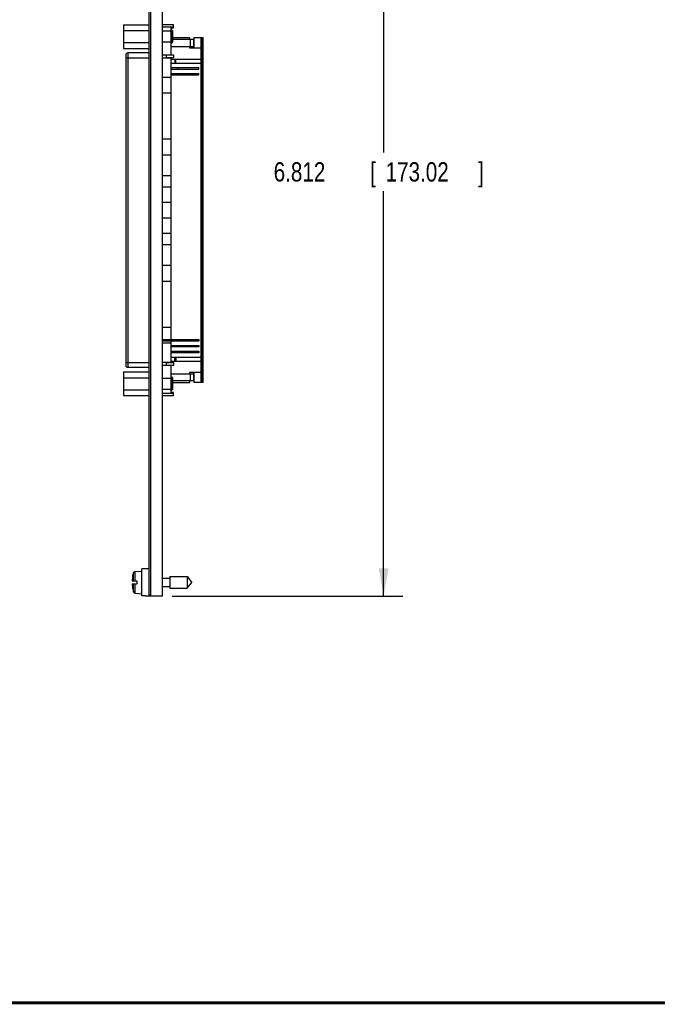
# Model space of a CAD drawing. Header units: inches. Extents: x 0.2 to 16.8, y 0.1 to 10.8.
# Tile 8 of 16: x 7.2 to 11.4, y 0.2 to 6.6. Entities that reach past the tile are written whole.
import ezdxf

# ---------------------------------------------------------------- set-up
doc = ezdxf.new("R2010")
doc.units = ezdxf.units.IN
doc.header["$LTSCALE"] = 0.935
doc.header["$MEASUREMENT"] = 0
doc.layers.get('0').update_dxf_attribs({"linetype": 'CONTINUOUS'})
doc.layers.add('DIMENSIONS', color=7, linetype='CONTINUOUS')
doc.styles.get("Standard").update_dxf_attribs({"font": 'txt', "width": 0.8})
doc.dimstyles.new('DIMSTYLE_3', dxfattribs={"dimtxt": 0.125, "dimasz": 0.18, "dimexe": 0.18, "dimexo": 0.0625, "dimgap": 0.09, "dimtad": 0, "dimtih": 1, "dimtoh": 1, "dimdec": 3, "dimlfac": 1.333333, "dimzin": 4, "dimdsep": 46, "dimtxsty": 'STANDARD', "dimblk": '_FILLED', "dimblk1": '_FILLED', "dimblk2": '_FILLED', "dimcen": 0.09, "dimadec": 0, "dimazin": 0, "dimtp": 0.005, "dimtm": 0.005, "dimtfac": 1, "dimtdec": 3, "dimtofl": 0, "dimtmove": 0, "dimatfit": 3, "dimldrblk": '_FILLED', "dimfxl": 1, "dimtolj": 1, "dimtzin": 4, "dimarcsym": 0})

# ---------------------------------------------------------------- blocks, each defined once
blk = doc.blocks.new('_FILLED')
at = {"color": 0, "linetype": 'BYBLOCK'}
blk.add_solid([(0, 0), (-1, 0.174), (-1, -0.174)], dxfattribs=at)
blk = doc.blocks.new('*D11')
at = {"layer": 'DIMENSIONS', "color": 2, "linetype": 'CONTINUOUS'}
for p, q in [((8.2238, 8.0012), (9.7192, 8.0012)), ((9.5942, 8.0012), (9.5942, 5.7667)), ((9.5942, 2.8922), (9.5942, 5.5167)), ((8.2238, 2.8922), (9.7192, 2.8922))]:
    blk.add_line(p, q, dxfattribs=at)
at = {"layer": 'DIMENSIONS', "color": 2, "linetype": 'CONTINUOUS', "xscale": 0.18, "yscale": 0.18, "zscale": 0.18}
for p, rotation in [((9.5942, 8.0012), 90), ((9.5942, 2.8922), 270)]:
    blk.add_blockref('_FILLED', p, dxfattribs=dict(at, rotation=rotation))
at = {"layer": 'DIMENSIONS', "color": 2, "linetype": 'CONTINUOUS', "width": 0.8}
for s, p in [('6.812', (8.8817, 5.5792)), ('[', (9.5067, 5.5792)), ('173.02', (9.6067, 5.5792)), (']', (10.2067, 5.5792))]:
    blk.add_text(s, height=0.125, dxfattribs=at).set_placement(p)

msp = doc.modelspace()

# ---------------------------------------------------------------- linework, layer by layer
at = {"color": 7, "linetype": 'CONTINUOUS'}
for p, q in [((8.07506, 2.89974), (8.07506, 7.99224)), ((8.08631, 2.89224), (8.08631, 8.00124)), ((8.16131, 2.89224), (8.16131, 8.00124)), ((7.90914, 6.59528), (7.90914, 6.44185)), ((7.90914, 6.59528), (8.07506, 6.59528)), ((8.16131, 6.59732), (8.23331, 6.59732)), ((8.23331, 6.57857), (8.16131, 6.57857)), ((8.21831, 6.39932), (8.21831, 6.57482)), ((8.21831, 6.57482), (8.23331, 6.57482)), ((8.23331, 6.57482), (8.23331, 6.59732)), ((7.90914, 6.55692), (8.07506, 6.55692)), ((8.16131, 6.55607), (8.21831, 6.55607)), ((8.21831, 6.56286), (8.21936, 6.56286)), ((8.21936, 6.56286), (8.21936, 6.47427)), ((8.21936, 6.56286), (8.22686, 6.55536)), ((8.22686, 6.55536), (8.22686, 6.48177)), ((8.33831, 6.51107), (8.22686, 6.51107)), ((8.33831, 6.49907), (8.33831, 6.51107)), ((8.36456, 6.51107), (8.36456, 6.44357)), ((8.42606, 6.51107), (8.36456, 6.51107)), ((8.41106, 4.27607), (8.41106, 6.51107)), ((8.42043, 4.27607), (8.42043, 6.51107)), ((8.42606, 4.27607), (8.42606, 6.51107)), ((7.90914, 6.48021), (8.07506, 6.48021)), ((8.21831, 6.48107), (8.16131, 6.48107)), ((8.21831, 6.47427), (8.21936, 6.47427)), ((8.21831, 6.45407), (8.36399, 6.45407)), ((8.21936, 6.47427), (8.22686, 6.48177)), ((8.36306, 6.49907), (8.22686, 6.49907)), ((8.33831, 6.44357), (8.33831, 6.45407)), ((8.41106, 6.44357), (8.33831, 6.44357)), ((8.34281, 6.45407), (8.34281, 6.49907)), ((8.36306, 6.49907), (8.36306, 6.45407)), ((8.36399, 6.46007), (8.36456, 6.46087)), ((8.36399, 6.45407), (8.36399, 6.46007)), ((7.90914, 6.44185), (8.07506, 6.44185)), ((7.92656, 4.38521), (7.92656, 6.40192)), ((7.92656, 6.37944), (8.07506, 6.37944)), ((7.93781, 6.41319), (7.93781, 4.37394)), ((8.07506, 6.41319), (7.93781, 6.41319)), ((8.16206, 6.37832), (8.16206, 6.40082)), ((8.16206, 6.40082), (8.21831, 6.40082)), ((8.18681, 6.37982), (8.18681, 6.39932)), ((8.18681, 6.39932), (8.23331, 6.39932)), ((8.23331, 6.37982), (8.18681, 6.37982)), ((8.20331, 6.40082), (8.20331, 6.39932)), ((8.20331, 6.37982), (8.20331, 6.37832)), ((8.21831, 4.55469), (8.21831, 6.37982)), ((8.23331, 6.39932), (8.23331, 6.37982)), ((8.21831, 6.37832), (8.16206, 6.37832)), ((8.21831, 6.37232), (8.41106, 6.37232)), ((8.21831, 6.34607), (8.41106, 6.34607)), ((8.21831, 6.31719), (8.39793, 6.31719)), ((8.24081, 6.37232), (8.24081, 6.34607)), ((8.24831, 6.34607), (8.24831, 6.37232)), ((8.26176, 6.31719), (8.26176, 6.30744)), ((8.39793, 6.30744), (8.39793, 6.31719)), ((8.16206, 6.15107), (8.16206, 6.25607)), ((8.16206, 6.25607), (8.21831, 6.25607)), ((8.21831, 6.30744), (8.39793, 6.30744)), ((8.21831, 6.27969), (8.39793, 6.27969)), ((8.21831, 6.26994), (8.39793, 6.26994)), ((8.26176, 6.27969), (8.26176, 6.26994)), ((8.39793, 6.26994), (8.39793, 6.27969)), ((8.21831, 6.15107), (8.16206, 6.15107)), ((8.16206, 5.74982), (8.16206, 5.85482)), ((8.16206, 5.85482), (8.21831, 5.85482)), ((8.21831, 5.74982), (8.16206, 5.74982)), ((8.16131, 5.61857), (8.21831, 5.61857)), ((8.21831, 5.54357), (8.16131, 5.54357)), ((8.16206, 5.34107), (8.16206, 5.44607)), ((8.16206, 5.44607), (8.21831, 5.44607)), ((8.21831, 5.34107), (8.16206, 5.34107)), ((8.16131, 5.24357), (8.21831, 5.24357)), ((8.21831, 5.16857), (8.16131, 5.16857)), ((8.16206, 5.03732), (8.21831, 5.03732)), ((8.16206, 4.93232), (8.16206, 5.03732)), ((8.21831, 4.93232), (8.16206, 4.93232)), ((8.16206, 4.63607), (8.21831, 4.63607)), ((8.16206, 4.53107), (8.16206, 4.63607)), ((8.16206, 4.55469), (8.39606, 4.55469)), ((8.39606, 4.54494), (8.16206, 4.54494)), ((8.21831, 4.53107), (8.16206, 4.53107)), ((8.21831, 4.40732), (8.21831, 4.54494)), ((8.2613, 4.54494), (8.2613, 4.55469)), ((8.39606, 4.55469), (8.39606, 4.54494)), ((8.21831, 4.51719), (8.39606, 4.51719)), ((8.39606, 4.50744), (8.21831, 4.50744)), ((8.21831, 4.47969), (8.39606, 4.47969)), ((8.39606, 4.46994), (8.21831, 4.46994)), ((8.2613, 4.50744), (8.2613, 4.51719)), ((8.2613, 4.46994), (8.2613, 4.47969)), ((8.39606, 4.51719), (8.39606, 4.50744)), ((8.39606, 4.47969), (8.39606, 4.46994)), ((7.92656, 4.40769), (8.07506, 4.40769)), ((8.16206, 4.40882), (8.21831, 4.40882)), ((8.16206, 4.38632), (8.16206, 4.40882)), ((8.18681, 4.40732), (8.23331, 4.40732)), ((8.18681, 4.38782), (8.18681, 4.40732)), ((8.20331, 4.40882), (8.20331, 4.40732)), ((8.21831, 4.44107), (8.41106, 4.44107)), ((8.21831, 4.41482), (8.41106, 4.41482)), ((8.23331, 4.40732), (8.23331, 4.38782)), ((8.24081, 4.41482), (8.24081, 4.44107)), ((8.24831, 4.44107), (8.24831, 4.41482)), ((7.90914, 4.34528), (8.07506, 4.34528)), ((7.90914, 4.34528), (7.90914, 4.19185)), ((7.93781, 4.37394), (7.93561, 4.37416)), ((8.07506, 4.37394), (7.93781, 4.37394)), ((8.21831, 4.38632), (8.16206, 4.38632)), ((8.23331, 4.38782), (8.18681, 4.38782)), ((8.20331, 4.38782), (8.20331, 4.38632)), ((8.21831, 4.21232), (8.21831, 4.38782)), ((8.33831, 4.34357), (8.41106, 4.34357)), ((8.33831, 4.33307), (8.33831, 4.34357)), ((8.36456, 4.34357), (8.36456, 4.27607)), ((7.90914, 4.30692), (8.07506, 4.30692)), ((8.16131, 4.30607), (8.21831, 4.30607)), ((8.21831, 4.33307), (8.36399, 4.33307)), ((8.21831, 4.31286), (8.21936, 4.31286)), ((8.21936, 4.31286), (8.22686, 4.30536)), ((8.21936, 4.31286), (8.21936, 4.22427)), ((8.22686, 4.30536), (8.22686, 4.23177)), ((8.36306, 4.28807), (8.22686, 4.28807)), ((8.22686, 4.27607), (8.33831, 4.27607)), ((8.33831, 4.27607), (8.33831, 4.28807)), ((8.34281, 4.28807), (8.34281, 4.33307)), ((8.36306, 4.33307), (8.36306, 4.28807)), ((8.36399, 4.32707), (8.36399, 4.33307)), ((8.36456, 4.32626), (8.36399, 4.32707)), ((8.42606, 4.27607), (8.36456, 4.27607)), ((7.90914, 4.23021), (8.07506, 4.23021)), ((8.21831, 4.23107), (8.16131, 4.23107)), ((8.21831, 4.22427), (8.21936, 4.22427)), ((8.23331, 4.21232), (8.21831, 4.21232)), ((8.21936, 4.22427), (8.22686, 4.23177)), ((8.23331, 4.18982), (8.23331, 4.21232)), ((7.90914, 4.19185), (8.07506, 4.19185)), ((8.16131, 4.20857), (8.23331, 4.20857)), ((8.23331, 4.18982), (8.16131, 4.18982)), ((8.04956, 3.07002), (8.02706, 3.07002)), ((8.02706, 2.89446), (8.02706, 3.07002)), ((8.07506, 3.07074), (8.04956, 3.07074)), ((8.04956, 3.07002), (8.04956, 3.07074)), ((7.96899, 3.02505), (7.97349, 3.04464)), ((7.96899, 3.02505), (7.96922, 3.02505)), ((7.97349, 2.99257), (7.97349, 3.04464)), ((7.9842, 3.05329), (8.02706, 3.05576)), ((7.9842, 2.99257), (7.9842, 3.05329)), ((8.16131, 3.00852), (8.20983, 3.00852)), ((8.20983, 3.01915), (8.32089, 3.01915)), ((8.20983, 3.01915), (8.20983, 2.94533)), ((8.32089, 3.01915), (8.35186, 2.98224)), ((8.32089, 3.01915), (8.32089, 2.94533)), ((7.9655, 2.99257), (7.99605, 2.99257)), ((7.9655, 2.97191), (7.99605, 2.97191)), ((7.96922, 2.93942), (7.96899, 2.93942)), ((7.96899, 2.93942), (7.97349, 2.91984)), ((7.97349, 2.91984), (7.97349, 2.97191)), ((7.9842, 2.91119), (7.9842, 2.97191)), ((7.99605, 2.99257), (7.99605, 2.97191)), ((8.16131, 2.95596), (8.20983, 2.95596)), ((8.20983, 2.94533), (8.32089, 2.94533)), ((8.32089, 2.94533), (8.35186, 2.98224)), ((7.9842, 2.91119), (8.02706, 2.90872)), ((8.04956, 2.89446), (8.02706, 2.89446)), ((8.04956, 2.89374), (8.04956, 2.89446)), ((8.08631, 2.89374), (8.04956, 2.89374)), ((8.08631, 2.89974), (8.07506, 2.89974)), ((8.16131, 2.89224), (8.08631, 2.89224))]:
    msp.add_line(p, q, dxfattribs=at)
at = {"color": 7, "linetype": 'CONTINUOUS', "const_width": 0.02}
msp.add_lwpolyline([(0.25, 0.25859), (16.75, 0.25859)], dxfattribs=at)
at = {"color": 7, "linetype": 'CONTINUOUS'}
for centre, radius, start, end in [((8.1998, 2.98224), 0.23452, 169.480854, 177.474318), ((7.98488, 3.0415), 0.01181, 93.303929, 164.585097), ((8.1998, 2.98224), 0.23452, 182.525682, 190.519146), ((7.98488, 2.92298), 0.01181, 195.414903, 266.696071)]:
    msp.add_arc(centre, radius, start, end, dxfattribs=at)
for points, knots in [([(7.92656, 6.40192), (7.92656, 6.4034), (7.92714, 6.40637), (7.92966, 6.41011), (7.9334, 6.41261), (7.93635, 6.41319), (7.93781, 6.41319)], [0, 0, 0, 0, 0.2513068, 0.5016127, 0.7510091, 1, 1, 1, 1]), ([(7.93561, 4.37416), (7.93489, 4.3743), (7.93276, 4.37494), (7.92965, 4.37703), (7.92714, 4.38077), (7.92656, 4.38374), (7.92656, 4.38521)], [0, 0, 0, 0, 0.142383, 0.4278188, 0.7134928, 1, 1, 1, 1])]:
    msp.add_open_spline(points, degree=3, knots=knots, dxfattribs=at)

# ---------------------------------------------------------------- dimensions: what is measured, and where the dimension line sits
at = {"layer": 'DIMENSIONS', "color": 2, "linetype": 'CONTINUOUS'}
dim = msp.add_linear_dim(base=(9.59424, 8.00124), p1=(8.22381, 2.89224), p2=(8.22381, 8.00124), angle=90, dimstyle='DIMSTYLE_3', dxfattribs=at)
dim.commit()
dim.dimension.update_dxf_attribs({"geometry": '*D11', "text_midpoint": (9.59424, 5.64167), "dimtype": 160})

doc.saveas('drawing.dxf')
